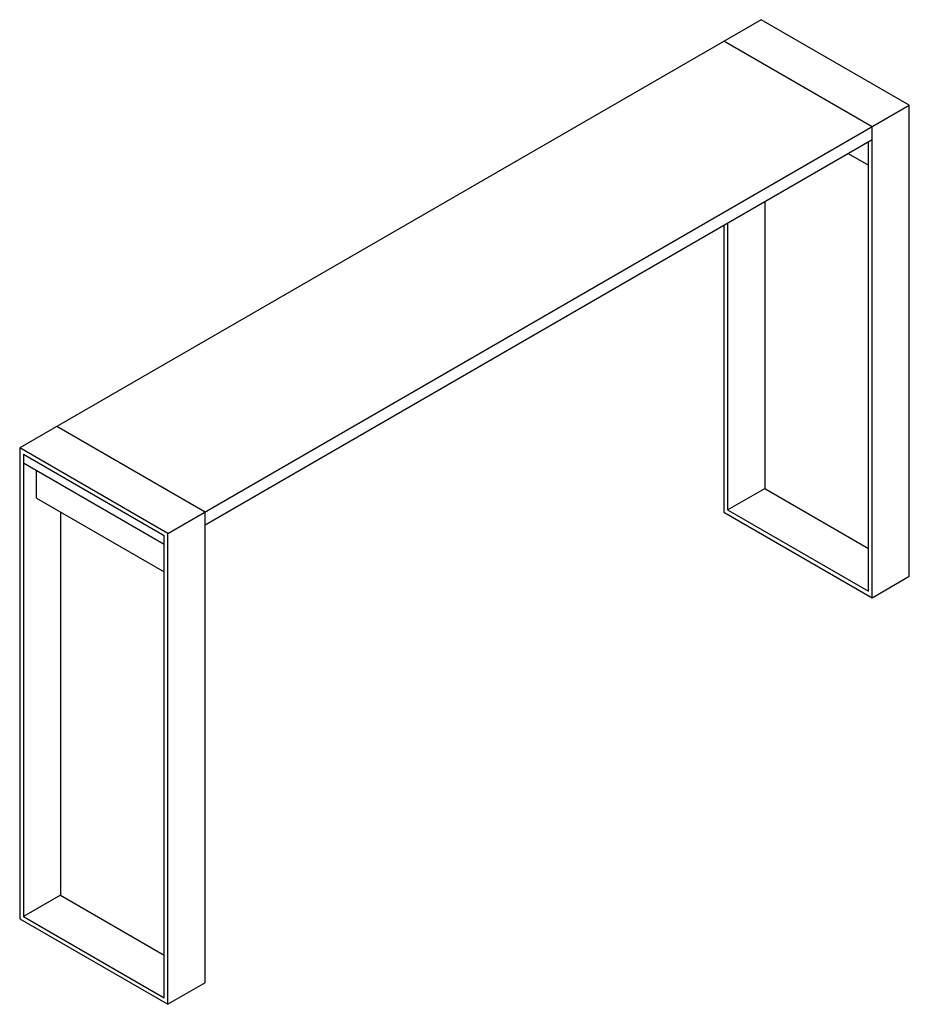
# Paper-space layout '_Isometric' of a CAD drawing. Header units: millimetres. Extents: x -1556 to 141, y -1347 to 531.
import ezdxf

# ---------------------------------------------------------------- set-up
doc = ezdxf.new("R2010")
doc.units = ezdxf.units.MM

psp = doc.layouts.new('_Isometric')

# ---------------------------------------------------------------- linework, layer by layer
at = {"color": 7, "linetype": 'Continuous', "lineweight": 25}
for p, q in [((-141.4, 530.7), (-1555.6, -285.7)), ((141.4, 367.5), (-141.4, 530.7)), ((70.7, 326.6), (-212.1, 489.9)), ((-1272.8, -449), (141.4, 367.5)), ((141.4, -530.7), (141.4, 367.5)), ((70.7, -571.6), (70.7, 326.6)), ((-1202.1, -432.6), (70.7, 302.1)), ((63.6, -559.3), (63.6, 298.1)), ((24.7, 275.6), (63.6, 253.1)), ((-134.4, 183.8), (-134.4, -363.4)), ((-212.1, 138.9), (-212.1, -408.3)), ((-205.1, 142.9), (-205.1, -404.2)), ((-1484.9, -244.8), (-1202.1, -408.1)), ((-1555.6, -285.7), (-1555.6, -1183.9)), ((-1272.8, -449), (-1555.6, -285.7)), ((-1548.6, -297.9), (-1279.9, -453)), ((-1548.6, -297.9), (-1548.6, -1179.8)), ((-1548.6, -314.2), (-1279.9, -469.4)), ((-1523.8, -381.6), (-1523.8, -328.5)), ((-205.1, -404.2), (-134.4, -363.4)), ((-134.4, -363.4), (63.6, -477.7)), ((-1523.8, -381.6), (-1279.9, -522.4)), ((-1477.9, -408.1), (-1477.9, -1139)), ((-1202.1, -1306.3), (-1202.1, -408.1)), ((-212.1, -408.3), (70.7, -571.6)), ((-205.1, -404.2), (63.6, -559.3)), ((-1272.8, -1347.1), (-1272.8, -449)), ((-1279.9, -1334.9), (-1279.9, -453)), ((70.7, -571.6), (141.4, -530.7)), ((-1477.9, -1139), (-1548.6, -1179.8)), ((-1477.9, -1139), (-1279.9, -1253.3)), ((-1548.6, -1179.8), (-1279.9, -1334.9)), ((-1555.6, -1183.9), (-1272.8, -1347.1)), ((-1202.1, -1306.3), (-1272.8, -1347.1))]:
    psp.add_line(p, q, dxfattribs=at)

doc.saveas('drawing.dxf')
